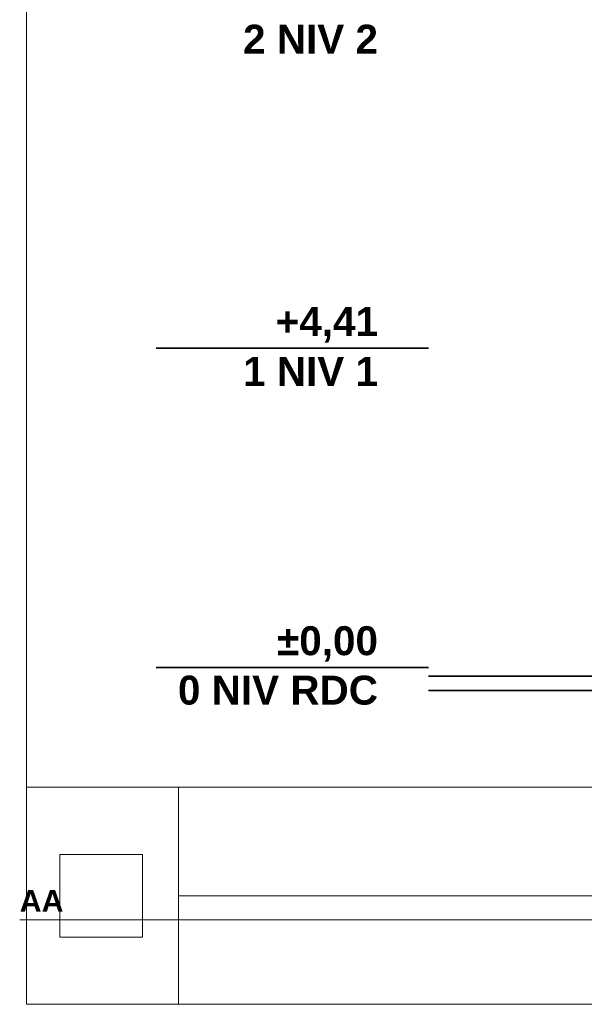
# Model space of a CAD drawing. Header units: millimetres. Extents: x 4 to 415, y 5 to 292.
# Tile 1 of 30: x 4 to 82, y 5 to 141. Entities that reach past the tile are written whole.
import ezdxf
from ezdxf.enums import TextEntityAlignment as Align
from ezdxf.xclip import XClip

# ---------------------------------------------------------------- set-up
doc = ezdxf.new("R2010")
doc.units = ezdxf.units.MM
doc.header["$MEASUREMENT"] = 0
doc.header["$XCLIPFRAME"] = 0
for name, color, linetype in [('00-017-IMAGES ET SCANS', 7, 'Continuous'), ('01-007-DESSINS IMPORTES_GEOMETRE_EXTERNES_XREF', 7, 'Continuous'), ('01-014-01-VRD EXISTANTS', 7, 'Continuous'), ('07-004-MOBILIER NON DEPLACABLE', 7, 'Continuous')]:
    doc.layers.add(name, color=color, linetype=linetype)
doc.styles.add('STYLE_GENERE_1', font='Arial Bold.ttf')
picture_1 = doc.add_image_def('image1.tif', size_in_pixel=(440, 458))

# ---------------------------------------------------------------- blocks, each defined once
blk = doc.blocks.new('Dessin_1_1', base_point=(537.39, 51.55))
at = {"layer": '01-014-01-VRD EXISTANTS', "color": 7, "linetype": 'Continuous', "lineweight": 35}
for p, q in [((128.46, 50.35), (60.55, 50.35)), ((128.46, 48.35), (60.55, 48.35))]:
    blk.add_line(p, q, dxfattribs=at)
at = {"layer": '07-004-MOBILIER NON DEPLACABLE', "color": 7, "linetype": 'Continuous', "lineweight": 35}
for p, q in [((22.93, 95.65), (53.55, 95.65)), ((56.55, 95.65), (53.55, 95.65)), ((56.55, 95.65), (58.55, 95.65)), ((59.55, 95.65), (58.55, 95.65)), ((60.55, 95.65), (59.55, 95.65)), ((22.93, 51.55), (53.55, 51.55)), ((56.55, 51.55), (53.55, 51.55)), ((56.55, 51.55), (58.55, 51.55)), ((59.55, 51.55), (58.55, 51.55)), ((60.55, 51.55), (59.55, 51.55))]:
    blk.add_line(p, q, dxfattribs=at)
at = {"color": 7, "linetype": 'Continuous', "lineweight": 5, "char_height": 4, "attachment_point": 3, "style": 'STYLE_GENERE_1'}
for s, insert, line_spacing_factor in [('\\A1;{\\pqr;\\pt0;\\fArial|b1|i0|c0|p0;\\W1.000000;+9,00\\P\\pqr;\\pt0;\\fArial|b1|i0|c0|p0;\\W1.000000;2\\fArial|b1|i0|c0|p0;\\W1.000000; \\fArial|b1|i0|c0|p0;\\W1.000000;NIV 2}', (53.55, 147.24), 1.032074), ('\\A1;{\\pqr;\\pt0;\\fArial|b1|i0|c0|p0;\\W1.000000;+4,41\\P\\pqr;\\pt0;\\fArial|b1|i0|c0|p0;\\W1.000000;1\\fArial|b1|i0|c0|p0;\\W1.000000; \\fArial|b1|i0|c0|p0;\\W1.000000;NIV 1}', (53.55, 101.34), 1.032074), ('\\A1;{\\pqr;\\pt0;\\fArial|b1|i0|c0|p0;\\W1.000000;±0,00\\P\\pqr;\\pt0;\\fArial|b1|i0|c0|p0;\\W1.000000;0\\fArial|b1|i0|c0|p0;\\W1.000000; \\fArial|b1|i0|c0|p0;\\W1.000000;NIV RDC}', (53.55, 57.24), 1.02396)]:
    blk.add_mtext(s, dxfattribs=dict(at, insert=insert, line_spacing_factor=line_spacing_factor))
blk = doc.blocks.new('Titre de dessin intégré[1]', base_point=(4.06, 31.46))
at = {"layer": '01-007-DESSINS IMPORTES_GEOMETRE_EXTERNES_XREF', "color": 7, "linetype": 'Continuous', "lineweight": 20}
blk.add_line((4.06, 16.66), (414.06, 16.66), dxfattribs=at)
at = {"layer": '01-007-DESSINS IMPORTES_GEOMETRE_EXTERNES_XREF', "color": 7, "lineweight": 20, "style": 'STYLE_GENERE_1'}
blk.add_attdef('AC_DrawingNumber', text='', height=3, dxfattribs=at).set_placement((4.06, 20.78), align=Align.TOP_LEFT)
blk.add_attdef('AC_DrawingName', text='', height=3, dxfattribs=at).set_placement((209.06, 20.78), align=Align.TOP_CENTER)
blk.add_attdef('AC_DrawingScale', text='', height=3, dxfattribs=at).set_placement((414.06, 20.78), align=Align.TOP_RIGHT)

msp = doc.modelspace()

# ---------------------------------------------------------------- linework, layer by layer
at = {"color": 7, "linetype": 'Continuous', "lineweight": 13}
for points in [[(415, 5), (5, 5), (5, 292), (415, 292)], [(415, 5), (5, 5), (5, 35), (415, 35)], [(5, 35), (26, 35), (26, 5), (5, 5)], [(26, 20), (415, 20), (415, 5), (26, 5)]]:
    msp.add_lwpolyline(points, close=True, dxfattribs=at)

# ---------------------------------------------------------------- block references
at = {"layer": '01-007-DESSINS IMPORTES_GEOMETRE_EXTERNES_XREF', "color": 7, "linetype": 'Continuous', "lineweight": 20}
ref = msp.add_blockref('Dessin_1_1', (537.39, 51.55), dxfattribs=at)
XClip(ref).set_block_clipping_path([(4.0594847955, 31.4618060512), (414.0594847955, 291.8429379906)])
at = {"layer": '01-007-DESSINS IMPORTES_GEOMETRE_EXTERNES_XREF', "color": 7, "lineweight": 20}
ref = msp.add_blockref('Titre de dessin intégré[1]', (4.06, 31.46), dxfattribs=at)
ref.add_attrib('AC_DrawingNumber', 'AA', dxfattribs={"color": 7, "lineweight": 20, "height": 3, "style": 'STYLE_GENERE_1'}).set_placement((4.06, 20.78), align=Align.TOP_LEFT)

# ---------------------------------------------------------------- pictures from other files: only their frames are drawn
at = {"layer": '00-017-IMAGES ET SCANS', "linetype": 'Continuous', "lineweight": 0}
image = msp.add_image(picture_1, insert=(9.61, 14.29), size_in_units=(11.4, 11.4), dxfattribs=at)
image.set_boundary_path([(-0.5, -0.5), (439.5, 457.5)])

doc.saveas('drawing.dxf')
